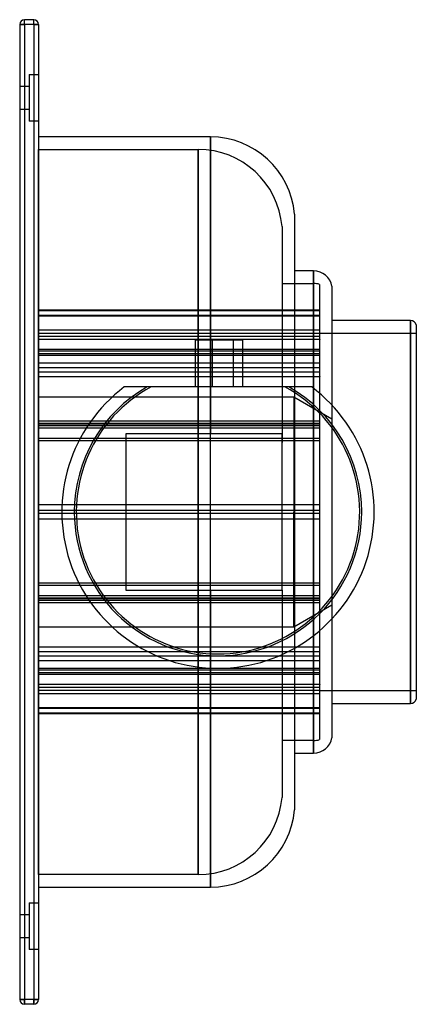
# Model space of a CAD drawing. Header units: millimetres. Extents: x -64 to 64, y -158 to 158.
import ezdxf

# ---------------------------------------------------------------- set-up
doc = ezdxf.new("R2010")
doc.units = ezdxf.units.MM
doc.layers.add('HIDDEN', color=7, linetype='Continuous')
doc.layers.add('THICK', color=7, linetype='Continuous')

msp = doc.modelspace()

# ---------------------------------------------------------------- linework, layer by layer
at = {"layer": 'HIDDEN'}
for p, q in [((-62, 156), (-62, 157.5)), ((-62, 157.5), (-62, 157.5)), ((-59, 156), (-59, 157.5)), ((-59, 157.5), (-59, 157.5)), ((-63.5, 156), (-63.5, 156)), ((-62, 156), (-63.5, 156)), ((-59, 156), (-62, 156)), ((-62, 156), (-62, -156)), ((-57.5, 156), (-59, 156)), ((-59, 156), (-59, -156)), ((-57.5, 156), (-57.5, 156)), ((-60.5, 140), (-57.5, 140)), ((-60.5, 140), (-57.5, 140)), ((-60.5, 140), (-60.5, 125)), ((-63.5, 136.25), (-60.5, 136.25)), ((-63.5, 136.25), (-60.5, 136.25)), ((-60.5, 128.75), (-63.5, 128.75)), ((-60.5, 128.75), (-63.5, 128.75)), ((-57.5, 125), (-60.5, 125)), ((-57.5, 125), (-60.5, 125)), ((-2.4, 0), (-2.4, 120)), ((-57.5, 116), (-6.4, 116)), ((-57.5, -116), (-57.5, 116)), ((-6.4, 0), (-6.4, 116)), ((-6.4, 116), (-6.4, 0)), ((20.5, 91.32), (20.5, 22.19)), ((30.6, 0), (30.6, 77.12)), ((20.5, 73.12), (30.6, 73.12)), ((30.6, 0), (30.6, 73.12)), ((30.6, 73.12), (30.6, 0)), ((32.5, 72.82), (32.5, 0)), ((32.5, 64.58), (-57.5, 64.58)), ((32.5, 64.38), (-57.5, 64.38)), ((32.5, 62.85), (-57.5, 62.85)), ((32.5, 62.64), (-57.5, 62.64)), ((61.6, 0), (61.6, 61.25)), ((32.5, 58.14), (-57.5, 58.14)), ((32.5, 57.1), (-57.5, 57.1)), ((32.5, 57.25), (63.5, 57.25)), ((32.6, 56.18), (-57.5, 56.18)), ((32.6, 55.16), (-57.5, 55.16)), ((-7.21, 55), (-7.21, 55)), ((-2.4, 55), (-2.4, 25)), ((-1.78, 40), (-1.78, 55)), ((4.99, 40), (4.99, 55)), ((32.5, 56.28), (32.6, 56.28)), ((32.6, 56.28), (32.5, 56.28)), ((32.6, 55.26), (32.5, 55.26)), ((32.5, 55.26), (32.6, 55.26)), ((32.6, 55.26), (32.6, 56.28)), ((32.6, 55.26), (32.6, 55.16)), ((32.5, 51.99), (-57.5, 51.99)), ((32.5, 51.43), (-57.5, 51.43)), ((32.5, 50.6), (-57.5, 50.6)), ((32.5, 50.03), (-57.5, 50.03)), ((32.5, 47.66), (-57.5, 47.66)), ((32.6, 46.07), (-57.5, 46.07)), ((32.5, 44.75), (-57.5, 44.75)), ((32.5, 46.15), (32.6, 46.15)), ((32.6, 46.15), (32.5, 46.15)), ((32.6, 43.3), (32.6, 46.15)), ((32.6, 43.22), (-57.5, 43.22)), ((32.5, 43.3), (32.6, 43.3)), ((32.6, 43.29), (32.5, 43.29)), ((32.6, 43.3), (32.6, 43.22)), ((-30, 40), (-30, 40)), ((-7.21, 40), (-7.21, 40)), ((24.5, 40), (24.5, 0)), ((30, 40), (30, 40)), ((30.6, 39.54), (30.6, 0)), ((24.25, 36.75), (-57.5, 36.75)), ((24.25, 36.75), (24.25, 0)), ((24.25, 36.75), (24.25, 0)), ((36.5, 29.68), (24.25, 36.75)), ((36.5, 34.17), (36.5, 0)), ((32.5, 29.11), (-57.5, 29.11)), ((32.5, 28.33), (-57.5, 28.33)), ((32.5, 28.29), (-57.5, 28.29)), ((32.5, 27.74), (-57.5, 27.74)), ((32.5, 27.52), (-57.5, 27.52)), ((32.6, 26.83), (-57.5, 26.83)), ((32.6, 26.89), (32.5, 26.89)), ((32.5, 26.88), (32.6, 26.88)), ((32.6, 22.76), (32.6, 26.89)), ((32.5, 23.54), (-57.5, 23.54)), ((32.6, 22.72), (-57.5, 22.72)), ((-29.5, 25), (-29.5, 25)), ((20.5, 25), (-29.5, 25)), ((-29.5, 25), (-29.5, -25)), ((20.5, 25), (20.5, 25)), ((20.5, -25), (20.5, 25)), ((32.5, 22.76), (32.6, 22.76)), ((32.6, 22.75), (32.5, 22.75)), ((32.6, 22.76), (32.6, 22.72)), ((32.5, 2.33), (-57.5, 2.33)), ((32.6, 2.28), (-57.5, 2.28)), ((32.5, 0.45), (-57.5, 0.45)), ((32.5, 0.45), (-57.5, 0.45)), ((-6.4, 0), (-6.4, -116)), ((24.25, 0), (24.25, -36.75)), ((24.5, 0), (24.5, -43.59)), ((30.6, 0), (30.6, -73.12)), ((30.6, 0), (30.6, -39.54)), ((32.5, 2.29), (32.6, 2.29)), ((32.6, 2.29), (32.5, 2.29)), ((32.5, 0), (32.5, -72.82)), ((32.6, -2.29), (32.6, 2.29)), ((36.5, 0), (36.5, -34.17)), ((32.5, -0.45), (-57.5, -0.45)), ((32.5, -0.45), (-57.5, -0.45)), ((32.6, -2.28), (-57.5, -2.28)), ((32.5, -2.33), (-57.5, -2.33)), ((-6.4, -116), (-6.4, 0)), ((-2.4, -120), (-2.4, 0)), ((24.25, -36.75), (24.25, 0)), ((30.6, -77.12), (30.6, 0)), ((30.6, -73.12), (30.6, 0)), ((32.6, -2.29), (32.5, -2.29)), ((32.5, -2.29), (32.6, -2.29)), ((32.6, -2.29), (32.6, -2.29)), ((61.6, -61.25), (61.6, 0)), ((32.6, -22.72), (-57.5, -22.72)), ((32.5, -23.54), (-57.5, -23.54)), ((-29.5, -25), (20.5, -25)), ((-29.5, -25), (-29.5, -25)), ((-2.4, -25), (-2.4, -49.94)), ((20.5, -25), (20.5, -25)), ((20.5, -25), (20.5, -91.32)), ((32.6, -22.75), (32.5, -22.75)), ((32.5, -22.76), (32.6, -22.76)), ((32.6, -22.72), (32.6, -22.75)), ((32.6, -26.88), (32.6, -22.75)), ((32.6, -26.83), (-57.5, -26.83)), ((32.5, -27.52), (-57.5, -27.52)), ((32.5, -27.74), (-57.5, -27.74)), ((32.5, -28.29), (-57.5, -28.29)), ((32.5, -28.33), (-57.5, -28.33)), ((32.5, -26.88), (32.6, -26.88)), ((32.6, -26.89), (32.5, -26.89)), ((32.6, -26.88), (32.6, -26.89)), ((32.5, -29.11), (-57.5, -29.11)), ((24.25, -36.75), (36.5, -29.68)), ((-57.5, -36.75), (24.25, -36.75)), ((32.6, -43.22), (-57.5, -43.22)), ((32.6, -43.29), (32.5, -43.29)), ((32.5, -43.3), (32.6, -43.3)), ((32.6, -43.22), (32.6, -43.29)), ((32.6, -46.15), (32.6, -43.29)), ((32.5, -44.75), (-57.5, -44.75)), ((32.6, -46.07), (-57.5, -46.07)), ((32.6, -46.15), (32.5, -46.15)), ((32.5, -46.15), (32.6, -46.15)), ((32.6, -46.15), (32.6, -46.15)), ((32.5, -47.66), (-57.5, -47.66)), ((32.5, -50.03), (-57.5, -50.03)), ((32.5, -50.6), (-57.5, -50.6)), ((32.5, -51.43), (-57.5, -51.43)), ((32.5, -51.99), (-57.5, -51.99)), ((32.6, -55.16), (-57.5, -55.16)), ((32.6, -56.18), (-57.5, -56.18)), ((32.5, -55.26), (32.6, -55.26)), ((32.6, -55.26), (32.5, -55.26)), ((32.6, -56.28), (32.5, -56.28)), ((32.5, -56.28), (32.6, -56.28)), ((32.6, -55.16), (32.6, -55.26)), ((32.6, -56.28), (32.6, -55.26)), ((32.6, -56.28), (32.6, -56.28)), ((32.5, -57.1), (-57.5, -57.1)), ((32.5, -58.14), (-57.5, -58.14)), ((63.5, -57.25), (32.5, -57.25)), ((32.5, -62.64), (-57.5, -62.64)), ((32.5, -62.85), (-57.5, -62.85)), ((32.5, -64.38), (-57.5, -64.38)), ((32.5, -64.58), (-57.5, -64.58)), ((30.6, -73.12), (20.5, -73.12)), ((-6.4, -116), (-57.5, -116)), ((-60.5, -125), (-57.5, -125)), ((-60.5, -125), (-57.5, -125)), ((-60.5, -125), (-60.5, -140)), ((-63.5, -128.75), (-60.5, -128.75)), ((-63.5, -128.75), (-60.5, -128.75)), ((-60.5, -136.25), (-63.5, -136.25)), ((-60.5, -136.25), (-63.5, -136.25)), ((-57.5, -140), (-60.5, -140)), ((-57.5, -140), (-60.5, -140)), ((-63.5, -156), (-63.5, -156)), ((-62, -156), (-63.5, -156)), ((-62, -157.5), (-62, -156)), ((-59, -156), (-62, -156)), ((-62, -157.5), (-62, -157.5)), ((-57.5, -156), (-59, -156)), ((-59, -157.5), (-59, -156)), ((-59, -157.5), (-59, -157.5)), ((-57.5, -156), (-57.5, -156))]:
    msp.add_line(p, q, dxfattribs=at)
for centre, radius, start, end in [((-6.4, 89), 27, 4.9328, 90), ((30.6, 67.12), 6, 71.5385, 90), ((0, 0), 46, 119.5918, 180), ((0, 0), 46, 0, 60.4081), ((0, 0), 46, 180, 0), ((30.6, -67.12), 6, 270, 288.4615), ((-6.4, -89), 27, 270, 355.0672)]:
    msp.add_arc(centre, radius, start, end, dxfattribs=at)
at = {"layer": 'THICK'}
for p, q in [((-62, 156), (-62, 157.5)), ((-59, 157.5), (-62, 157.5)), ((-59, 156), (-59, 157.5)), ((-63.5, 156), (-63.5, -156)), ((-63.5, 156), (-62, 156)), ((-59, 156), (-62, 156)), ((-62, 156), (-62, -156)), ((-59, 156), (-57.5, 156)), ((-59, 156), (-59, -156)), ((-57.5, 156), (-57.5, -156)), ((-2.4, 120), (-57.5, 120)), ((-2.4, 120), (-2.4, 55)), ((24.5, 95.32), (24.5, 40)), ((30.6, 77.12), (24.5, 77.12)), ((30.6, 77.12), (30.6, 39.54)), ((36.5, 72.22), (36.5, 34.17)), ((61.6, 61.25), (36.5, 61.25)), ((61.6, 61.25), (61.6, 0)), ((63.5, 59.87), (63.5, 0)), ((-7.21, 40), (-7.21, 55)), ((-1.78, 55), (-7.21, 55)), ((-1.78, 40), (-1.78, 55)), ((4.99, 55), (-1.78, 55)), ((4.99, 40), (4.99, 55)), ((8, 55), (4.99, 55)), ((8, 40), (8, 55)), ((-29.18, 40), (-30, 40)), ((-28.38, 40), (-29.18, 40)), ((-27.58, 40), (-28.38, 40)), ((-26.79, 40), (-27.58, 40)), ((-26, 40), (-26.79, 40)), ((-25.23, 40), (-26, 40)), ((-24.46, 40), (-25.23, 40)), ((-23.69, 40), (-24.46, 40)), ((-22.93, 40), (-23.69, 40)), ((-22.18, 40), (-22.93, 40)), ((-21.43, 40), (-22.18, 40)), ((21.43, 40), (-21.43, 40)), ((22.18, 40), (21.43, 40)), ((22.93, 40), (22.18, 40)), ((23.69, 40), (22.93, 40)), ((24.46, 40), (23.69, 40)), ((25.23, 40), (24.46, 40)), ((26, 40), (25.23, 40)), ((26.79, 40), (26, 40)), ((27.58, 40), (26.79, 40)), ((28.38, 40), (27.58, 40)), ((29.18, 40), (28.38, 40)), ((30, 40), (29.18, 40)), ((61.6, 0), (61.6, -61.25)), ((63.5, 0), (63.5, -59.87)), ((36.5, -34.17), (36.5, -72.22)), ((30.6, -39.54), (30.6, -77.12)), ((24.5, -43.59), (24.5, -95.32)), ((-2.4, -49.94), (-2.4, -120)), ((36.5, -61.25), (61.6, -61.25)), ((24.5, -77.12), (30.6, -77.12)), ((-57.5, -120), (-2.4, -120)), ((-63.5, -156), (-62, -156)), ((-59, -156), (-62, -156)), ((-62, -156), (-62, -157.5)), ((-59, -157.5), (-62, -157.5)), ((-59, -156), (-57.5, -156)), ((-59, -156), (-59, -157.5))]:
    msp.add_line(p, q, dxfattribs=at)
for centre, radius, start, end in [((-62, 156), 1.5, 90, 180), ((-59, 156), 1.5, 0, 90), ((-2.4, 93), 27, 4.9328, 90), ((30.6, 71.12), 6, 10.4753, 90), ((61.6, 59.25), 2, 18.1949, 90), ((0, 0), 50, 126.8699, 270), ((0, 0), 45.38, 118.1856, 270), ((0, 0), 45.38, 270, 61.8144), ((0, 0), 50, 270, 53.1301), ((61.6, -59.25), 2, 270, 341.8051), ((30.6, -71.12), 6, 270, 349.5247), ((-2.4, -93), 27, 270, 355.0672), ((-62, -156), 1.5, 180, 270), ((-59, -156), 1.5, 270, 0)]:
    msp.add_arc(centre, radius, start, end, dxfattribs=at)

doc.saveas('drawing.dxf')
